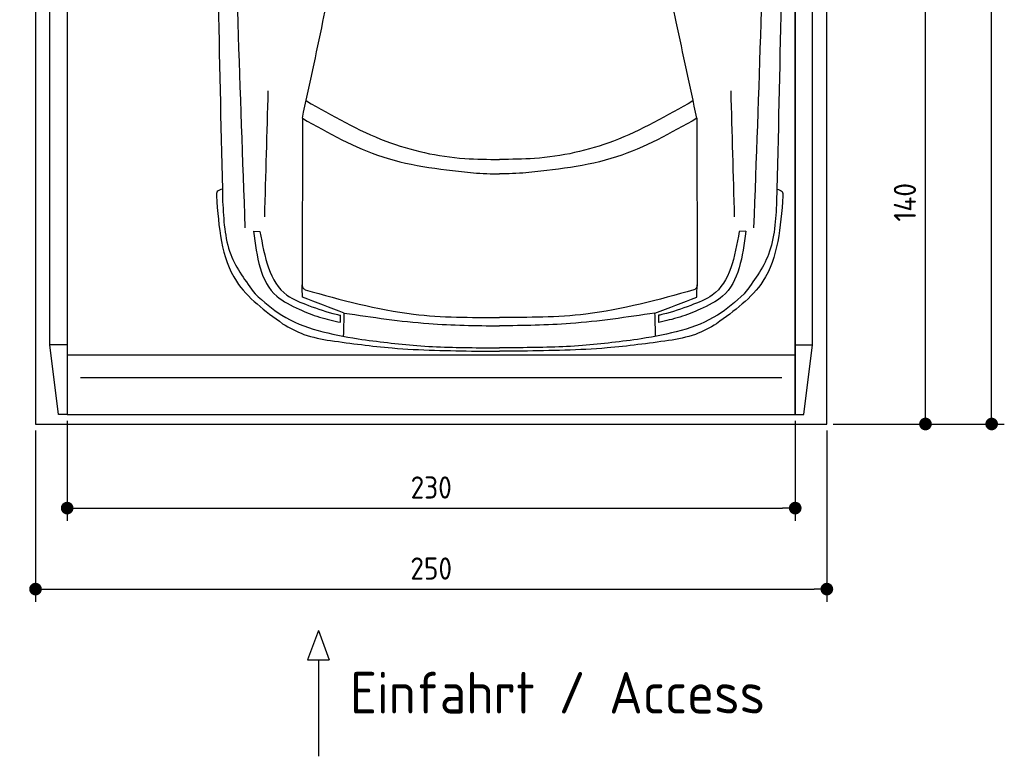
# Model space of a CAD drawing. Header units: millimetres. Extents: x -20 to 3111, y -1049 to 5673.
# Tile 1 of 3: x 0 to 3111, y -1049 to 1277. Entities that reach past the tile are written whole.
import ezdxf

# ---------------------------------------------------------------- set-up
doc = ezdxf.new("R2010")
doc.units = ezdxf.units.MM
for name, color, linetype in [('4', 3, 'Continuous'), ('5', 3, 'Continuous'), ('car', 1, 'Continuous')]:
    doc.layers.add(name, color=color, linetype=linetype)
doc.styles.get("Standard").update_dxf_attribs({"font": 'ISOCP.SHX'})
doc.dimstyles.new('GEN-ISO', dxfattribs={"dimscale": 20, "dimtxt": 3.5, "dimasz": 2, "dimexe": 2, "dimexo": 1, "dimgap": 1.5, "dimtad": 1, "dimdec": 1, "dimdsep": 46, "dimtxsty": 'Standard', "dimblk": 'PUNKT', "dimcen": 2, "dimclrd": 256, "dimclre": 256, "dimclrt": 2, "dimadec": 0, "dimazin": 0, "dimtp": 0.1, "dimtm": 0.1, "dimtfac": 0.71, "dimtdec": 1, "dimtmove": 2, "dimatfit": 3, "dimldrblk": 'PUNKT', "dimfxl": 0, "dimtolj": 1, "dimarcsym": 0})

# ---------------------------------------------------------------- blocks, each defined once
blk = doc.blocks.new('PUNKT')
at = {"layer": '4', "color": 0, "linetype": 'ByBlock'}
blk.add_line((-0.5, 0), (-1, 0), dxfattribs=at)
at = {"layer": '4', "color": 0, "linetype": 'ByBlock', "const_width": 0.5}
blk.add_lwpolyline([(-0.25, 0, 1), (0.25, 0, 1)], format="xyb", close=True, dxfattribs=at)
blk = doc.blocks.new('*D3')
at = {"layer": '5', "lineweight": -2}
for p, q in [((2620, 5300), (3110.6, 5300)), ((3070.6, 40), (3070.6, 5260)), ((2570, 0), (3110.6, 0))]:
    blk.add_line(p, q, dxfattribs=at)
at = {"layer": 'DEFPOINTS', "color": 0}
for p in [(2600, 5300), (3070.6, 5300), (2550, 0)]:
    blk.add_point(p, dxfattribs=at)
at = {"layer": '5', "lineweight": -2, "xscale": 40, "yscale": 40, "zscale": 40}
for p, rotation in [((3070.6, 5300), 90), ((3070.6, 0), 270)]:
    blk.add_blockref('PUNKT', p, dxfattribs=dict(at, rotation=rotation))
at = {"layer": '5', "color": 2, "insert": (3005.6, 2650), "char_height": 70, "attachment_point": 5, "rotation": 90}
blk.add_mtext('\\A1;530', dxfattribs=at)
blk = doc.blocks.new('*D4')
at = {"layer": '5', "lineweight": -2}
for p, q in [((50, -20), (50, -561.3)), ((2550, -20), (2550, -561.3)), ((90, -521.3), (2510, -521.3))]:
    blk.add_line(p, q, dxfattribs=at)
at = {"layer": 'DEFPOINTS', "color": 0}
for p in [(50, 0), (2550, 0), (2550, -521.3)]:
    blk.add_point(p, dxfattribs=at)
at = {"layer": '5', "lineweight": -2, "xscale": 40, "yscale": 40, "zscale": 40, "rotation": 180}
blk.add_blockref('PUNKT', (50, -521.3), dxfattribs=at)
at = {"layer": '5', "lineweight": -2, "xscale": 40, "yscale": 40, "zscale": 40}
blk.add_blockref('PUNKT', (2550, -521.3), dxfattribs=at)
at = {"layer": '5', "color": 2, "insert": (1300, -456.3), "char_height": 70, "attachment_point": 5}
blk.add_mtext('250', dxfattribs=at)
blk = doc.blocks.new('*D5')
at = {"layer": '5', "lineweight": -2}
for p, q in [((150, 10), (150, -305.5)), ((2450, 10), (2450, -305.5)), ((190, -265.5), (2410, -265.5))]:
    blk.add_line(p, q, dxfattribs=at)
at = {"layer": 'DEFPOINTS', "color": 0}
for p in [(150, 30), (2450, 30), (2450, -265.5)]:
    blk.add_point(p, dxfattribs=at)
at = {"layer": '5', "lineweight": -2, "xscale": 40, "yscale": 40, "zscale": 40, "rotation": 180}
blk.add_blockref('PUNKT', (150, -265.5), dxfattribs=at)
at = {"layer": '5', "lineweight": -2, "xscale": 40, "yscale": 40, "zscale": 40}
blk.add_blockref('PUNKT', (2450, -265.5), dxfattribs=at)
at = {"layer": '5', "color": 2, "insert": (1300, -200.5), "char_height": 70, "attachment_point": 5}
blk.add_mtext('230', dxfattribs=at)
blk = doc.blocks.new('*D6')
at = {"layer": '5', "lineweight": -2}
for p, q in [((2620, 1400), (2901.5, 1400)), ((2861.5, 40), (2861.5, 1360)), ((2570, 0), (2901.5, 0))]:
    blk.add_line(p, q, dxfattribs=at)
at = {"layer": 'DEFPOINTS', "color": 0}
for p in [(2600, 1400), (2861.5, 1400), (2550, 0)]:
    blk.add_point(p, dxfattribs=at)
at = {"layer": '5', "lineweight": -2, "xscale": 40, "yscale": 40, "zscale": 40}
for p, rotation in [((2861.5, 1400), 90), ((2861.5, 0), 270)]:
    blk.add_blockref('PUNKT', p, dxfattribs=dict(at, rotation=rotation))
at = {"layer": '5', "color": 2, "insert": (2796.5, 700), "char_height": 70, "attachment_point": 5, "rotation": 90}
blk.add_mtext('\\A1;140', dxfattribs=at)

msp = doc.modelspace()

# ---------------------------------------------------------------- linework, layer by layer
for p, q in [((150, 250), (95, 250)), ((122.5, 30), (95, 250)), ((2450, 250), (2505, 250)), ((2477.5, 30), (2505, 250)), ((150, 218), (2450, 218)), ((943.48, -651.91), (908.97, -744.61)), ((943.48, -651.91), (977.98, -744.61)), ((908.97, -744.61), (977.98, -744.61)), ((943.48, -744.61), (943.48, -1049.24))]:
    msp.add_line(p, q)
msp.add_lwpolyline([(2600, 5200), (2550, 5200), (2550, 5300), (50, 5300), (50, 5200), (0, 5200), (0, 1400), (50, 1400), (50, 0), (2550, 0), (2550, 1400), (2600, 1400)], close=True)
for points in [[(95, 5210), (150, 5210), (150, 30), (122.5, 30)], [(95, 250), (95, 5210)], [(150, 30), (2450, 30), (2450, 5210)], [(150, 5210), (150, 30)], [(2505, 5210), (2450, 5210), (2450, 30), (2477.5, 30)], [(2505, 250), (2505, 5210)], [(2407.98, 146.19), (1300, 146.19), (192.02, 146.19)]]:
    msp.add_lwpolyline(points)
at = {"layer": 'car'}
for p, q in [((893.01, 965.39), (892.14, 442)), ((2139.49, 965.37), (2140.35, 441.98)), ((738.58, 608.64), (759.09, 608.11)), ((2293.91, 608.62), (2273.4, 608.09)), ((1013.66, 321.03), (1013.66, 343.49)), ((2018.82, 321.01), (2018.82, 343.47)), ((1444.52, 230.23), (1516.24, 230.23)), ((1454.13, 240.81), (1516.24, 240.36)), ((1578.35, 240.81), (1516.24, 240.36)), ((1587.97, 230.23), (1516.24, 230.23))]:
    msp.add_line(p, q, dxfattribs=at)
for points, knots in [([(712.74, 619.67), (696.87, 1050.67), (662.76, 1977.26), (677.24, 2904.21), (689.03, 3400.03)], [0, 0, 0, 0, 1293.6136458, 2781.0913078, 2781.0913078, 2781.0913078, 2781.0913078]), ([(2319.75, 619.64), (2335.63, 1050.65), (2369.78, 1977.24), (2355.32, 2904.19), (2343.55, 3400)], [0, 0, 0, 0, 1293.6136458, 2781.0913078, 2781.0913078, 2781.0913078, 2781.0913078]), ([(638.39, 3389.3), (627.46, 2910.22), (610.39, 2014.66), (631.42, 1119.15), (641.2, 702.69)], [283.9698587, 283.9698587, 283.9698587, 283.9698587, 1721.3370464, 2970.9050259, 2970.9050259, 2970.9050259, 2970.9050259]), ([(2394.18, 3389.27), (2405.1, 2910.19), (2422.14, 2014.64), (2401.09, 1119.13), (2391.3, 702.67)], [283.9698587, 283.9698587, 283.9698587, 283.9698587, 1721.3370464, 2970.9050259, 2970.9050259, 2970.9050259, 2970.9050259])]:
    msp.add_open_spline(points, degree=3, knots=knots, dxfattribs=at)
for points in [[(893.01, 965.39), (958.15, 1270.41), (983.24, 1391.86)], [(2139.49, 965.37), (2074.37, 1270.4), (2049.27, 1391.84)], [(774.09, 653.84), (785.15, 1051.87)], [(2258.4, 653.82), (2247.35, 1051.85)], [(905.66, 1020.23), (1156.76, 893.53), (1405.86, 838.42), (1516.25, 835.48)], [(2126.85, 1020.21), (1875.74, 893.52), (1626.64, 838.42), (1516.25, 835.48)], [(893.01, 965.39), (1146.79, 843.4), (1443.34, 792.51)], [(2139.49, 965.37), (1885.71, 843.39), (1589.16, 792.51)], [(1443.34, 792.51), (1486.03, 790.25), (1516.25, 789.89)], [(1589.16, 792.51), (1546.47, 790.25), (1516.25, 789.89)], [(640.27, 741.08), (624.07, 734), (621.31, 719.98)], [(621.31, 719.98), (684.66, 450.71), (830.73, 316.59)], [(2411.19, 719.96), (2347.83, 450.69), (2201.76, 316.58)], [(2392.22, 741.06), (2408.43, 733.98), (2411.19, 719.96)], [(641.2, 702.69), (666.85, 535.5), (743.54, 410.97)], [(2391.3, 702.67), (2365.64, 535.48), (2288.95, 410.95)], [(738.58, 608.64), (812.1, 403.37), (882.43, 362.45)], [(759.09, 608.11), (844.44, 407.04), (912.52, 374.42)], [(2273.4, 608.09), (2188.04, 407.02), (2119.97, 374.41)], [(2293.91, 608.62), (2220.38, 403.35), (2150.05, 362.44)], [(892.14, 442), (894.35, 431), (902.26, 423.56)], [(893.28, 400.06), (892.32, 439.28)], [(2140.35, 441.98), (2138.14, 430.98), (2130.23, 423.54)], [(2139.21, 400.04), (2140.17, 439.26)], [(743.54, 410.97), (827.86, 343.83), (1068.88, 268.8)], [(902.26, 423.56), (1244.2, 346.97), (1516.24, 336.29)], [(2130.23, 423.54), (1788.29, 346.96), (1516.24, 336.29)], [(2288.95, 410.95), (2204.63, 343.81), (1963.6, 268.79)], [(1025.46, 350.45), (893.28, 400.06)], [(912.52, 374.42), (1000.04, 346.43), (1013.96, 343.42)], [(2007.03, 350.43), (2139.21, 400.04)], [(2119.97, 374.41), (2032.44, 346.42), (2018.53, 343.41)], [(882.43, 362.45), (947.14, 337.44), (1013.66, 321.03)], [(1023.45, 277.17), (1025.46, 350.45)], [(1025.46, 350.45), (1292.45, 317.25), (1516.24, 309.97)], [(2007.03, 350.43), (1740.04, 317.24), (1516.24, 309.97)], [(2009.04, 277.16), (2007.03, 350.43)], [(2150.05, 362.44), (2085.34, 337.42), (2018.82, 321.01)], [(830.73, 316.59), (897.99, 283.02), (982.42, 263.39)], [(2201.76, 316.58), (2134.5, 283), (2050.07, 263.38)], [(982.42, 263.39), (1176.65, 240.24), (1444.52, 230.23)], [(1068.88, 268.8), (1254.96, 247.64), (1454.13, 240.81)], [(1963.6, 268.79), (1777.52, 247.63), (1578.35, 240.81)], [(2050.07, 263.38), (1855.84, 240.23), (1587.97, 230.23)]]:
    msp.add_spline(points, degree=3, dxfattribs=at)

# ---------------------------------------------------------------- texts
msp.add_text('Einfahrt / Access', height=131.25).set_placement((1043.89, -914.18))

# ---------------------------------------------------------------- dimensions: what is measured, and where the dimension line sits
at = {"layer": '5'}
for base, p2, picture, middle in [((3070.6, 5300), (2600, 5300), '*D3', (3005.6, 2650)), ((2861.5, 1400), (2600, 1400), '*D6', (2796.5, 700))]:
    dim = msp.add_linear_dim(base=base, p1=(2550, 0), p2=p2, angle=270, dimstyle='GEN-ISO', override={"dimlfac": 0.1}, dxfattribs=at)
    dim.commit()
    dim.dimension.update_dxf_attribs({"geometry": picture, "text_midpoint": middle})
for base, p1, p2, picture, middle in [((2550, -521.33), (50, 0), (2550, 0), '*D4', (1300, -456.32)), ((2450, -265.52), (150, 30), (2450, 30), '*D5', (1300, -200.51))]:
    dim = msp.add_linear_dim(base=base, p1=p1, p2=p2, dimstyle='GEN-ISO', override={"dimlfac": 0.1, "dimtolj": 0}, dxfattribs=at)
    dim.commit()
    dim.dimension.update_dxf_attribs({"geometry": picture, "text_midpoint": middle})

doc.saveas('drawing.dxf')
